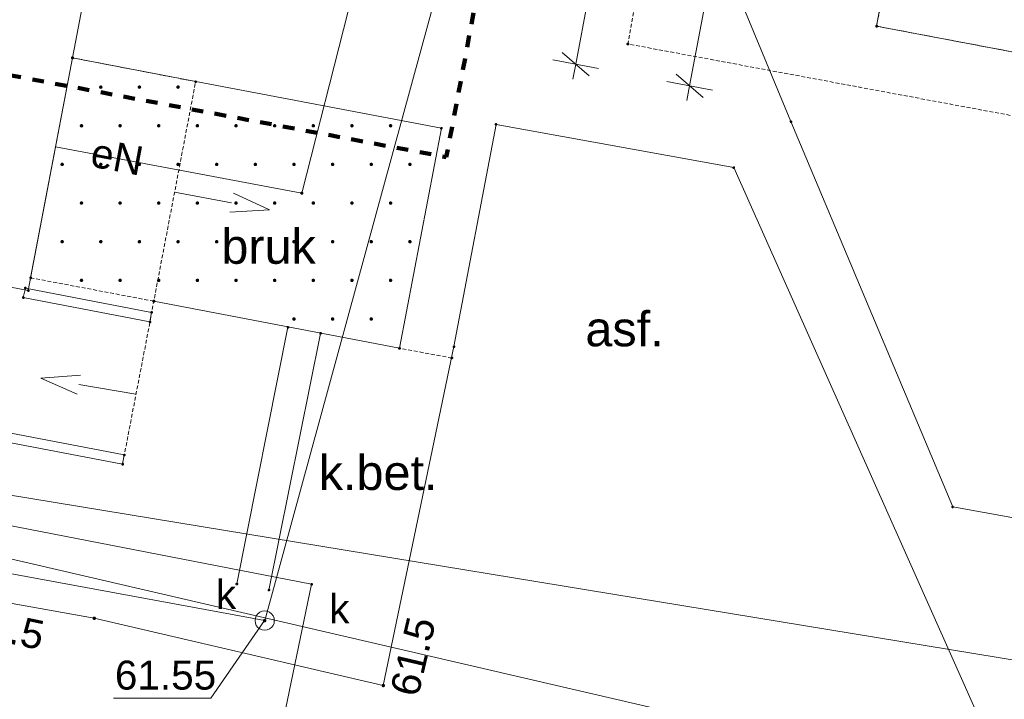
# Paper-space layout 'A-01 PLAN SYTUACYJNY' of a CAD drawing. Header units: millimetres. Extents: x 0 to 900, y 0 to 750.
# Tile 11 of 105: x 304 to 355, y 374 to 410. Entities that reach past the tile are written whole.
import ezdxf
from ezdxf.xclip import XClip

# ---------------------------------------------------------------- set-up
doc = ezdxf.new("R2010")
doc.units = ezdxf.units.MM
doc.header["$MEASUREMENT"] = 0
doc.header["$XCLIPFRAME"] = 0
for name, pattern in [('HIDDEN', [6, 3, -3]), ('PRZER2-1', [1.5, 1, -0.5]), ('PRZER3-1', [4000, 3000, -1000])]:
    doc.linetypes.add(name, pattern=pattern)
for name, color, linetype, lineweight, true_color in [('A_linie_Nr_pióra__80', 7, 'Continuous', 5, 0x32fe00), ('A_wymiary_Nr_pióra__6', 7, 'Continuous', 13, 0x9f9fff), ('A_wymiary_Nr_pióra__7', 7, 'Continuous', 18, 0x0000d2)]:
    doc.layers.add(name, color=color, linetype=linetype, lineweight=lineweight, true_color=true_color)
doc.layers.add('A_mapa_Nr_pióra__2', color=8, linetype='Continuous', lineweight=13)
doc.layers.add('A_podrys', color=7, linetype='Continuous')
doc.styles.add('STYL_AUTOMATYCZNY_1', font='arial.ttf')

# ---------------------------------------------------------------- blocks, each defined once
blk = doc.blocks.new('Rysunek_3_3', base_point=(-1239.757, 488.381))
at = {"layer": 'A_mapa_Nr_pióra__2', "linetype": 'Continuous', "lineweight": 13}
for points in [[(308.144, 406.081), (308.147, 406.057), (308.156, 406.036), (308.171, 406.017), (308.189, 406.003), (308.211, 405.994), (308.234, 405.991), (308.258, 405.994), (308.279, 406.003), (308.298, 406.017), (308.312, 406.036), (308.321, 406.057), (308.324, 406.081), (308.321, 406.104), (308.312, 406.126), (308.298, 406.144), (308.279, 406.159), (308.258, 406.168), (308.234, 406.171), (308.211, 406.168), (308.189, 406.159), (308.171, 406.144), (308.156, 406.126), (308.147, 406.104)], [(310.144, 406.081), (310.147, 406.057), (310.156, 406.036), (310.171, 406.017), (310.189, 406.003), (310.211, 405.994), (310.234, 405.991), (310.258, 405.994), (310.279, 406.003), (310.298, 406.017), (310.312, 406.036), (310.321, 406.057), (310.324, 406.081), (310.321, 406.104), (310.312, 406.126), (310.298, 406.144), (310.279, 406.159), (310.258, 406.168), (310.234, 406.171), (310.211, 406.168), (310.189, 406.159), (310.171, 406.144), (310.156, 406.126), (310.147, 406.104)], [(312.144, 406.081), (312.147, 406.057), (312.156, 406.036), (312.171, 406.017), (312.189, 406.003), (312.211, 405.994), (312.234, 405.991), (312.258, 405.994), (312.279, 406.003), (312.298, 406.017), (312.312, 406.036), (312.321, 406.057), (312.324, 406.081), (312.321, 406.104), (312.312, 406.126), (312.298, 406.144), (312.279, 406.159), (312.258, 406.168), (312.234, 406.171), (312.211, 406.168), (312.189, 406.159), (312.171, 406.144), (312.156, 406.126), (312.147, 406.104)], [(307.144, 404.081), (307.147, 404.057), (307.156, 404.036), (307.171, 404.017), (307.189, 404.003), (307.211, 403.994), (307.234, 403.991), (307.258, 403.994), (307.279, 404.003), (307.298, 404.017), (307.312, 404.036), (307.321, 404.057), (307.324, 404.081), (307.321, 404.104), (307.312, 404.126), (307.298, 404.144), (307.279, 404.159), (307.258, 404.168), (307.234, 404.171), (307.211, 404.168), (307.189, 404.159), (307.171, 404.144), (307.156, 404.126), (307.147, 404.104)], [(309.144, 404.081), (309.147, 404.057), (309.156, 404.036), (309.171, 404.017), (309.189, 404.003), (309.211, 403.994), (309.234, 403.991), (309.258, 403.994), (309.279, 404.003), (309.298, 404.017), (309.312, 404.036), (309.321, 404.057), (309.324, 404.081), (309.321, 404.104), (309.312, 404.126), (309.298, 404.144), (309.279, 404.159), (309.258, 404.168), (309.234, 404.171), (309.211, 404.168), (309.189, 404.159), (309.171, 404.144), (309.156, 404.126), (309.147, 404.104)], [(311.144, 404.081), (311.147, 404.057), (311.156, 404.036), (311.171, 404.017), (311.189, 404.003), (311.211, 403.994), (311.234, 403.991), (311.258, 403.994), (311.279, 404.003), (311.298, 404.017), (311.312, 404.036), (311.321, 404.057), (311.324, 404.081), (311.321, 404.104), (311.312, 404.126), (311.298, 404.144), (311.279, 404.159), (311.258, 404.168), (311.234, 404.171), (311.211, 404.168), (311.189, 404.159), (311.171, 404.144), (311.156, 404.126), (311.147, 404.104)], [(313.144, 404.081), (313.147, 404.057), (313.156, 404.036), (313.171, 404.017), (313.189, 404.003), (313.211, 403.994), (313.234, 403.991), (313.258, 403.994), (313.279, 404.003), (313.298, 404.017), (313.312, 404.036), (313.321, 404.057), (313.324, 404.081), (313.321, 404.104), (313.312, 404.126), (313.298, 404.144), (313.279, 404.159), (313.258, 404.168), (313.234, 404.171), (313.211, 404.168), (313.189, 404.159), (313.171, 404.144), (313.156, 404.126), (313.147, 404.104)], [(315.144, 404.081), (315.147, 404.057), (315.156, 404.036), (315.171, 404.017), (315.189, 404.003), (315.211, 403.994), (315.234, 403.991), (315.258, 403.994), (315.279, 404.003), (315.298, 404.017), (315.312, 404.036), (315.321, 404.057), (315.324, 404.081), (315.321, 404.104), (315.312, 404.126), (315.298, 404.144), (315.279, 404.159), (315.258, 404.168), (315.234, 404.171), (315.211, 404.168), (315.189, 404.159), (315.171, 404.144), (315.156, 404.126), (315.147, 404.104)], [(317.144, 404.081), (317.147, 404.057), (317.156, 404.036), (317.171, 404.017), (317.189, 404.003), (317.211, 403.994), (317.234, 403.991), (317.258, 403.994), (317.279, 404.003), (317.298, 404.017), (317.312, 404.036), (317.321, 404.057), (317.324, 404.081), (317.321, 404.104), (317.312, 404.126), (317.298, 404.144), (317.279, 404.159), (317.258, 404.168), (317.234, 404.171), (317.211, 404.168), (317.189, 404.159), (317.171, 404.144), (317.156, 404.126), (317.147, 404.104)], [(319.144, 404.081), (319.147, 404.057), (319.156, 404.036), (319.171, 404.017), (319.189, 404.003), (319.211, 403.994), (319.234, 403.991), (319.258, 403.994), (319.279, 404.003), (319.298, 404.017), (319.312, 404.036), (319.321, 404.057), (319.324, 404.081), (319.321, 404.104), (319.312, 404.126), (319.298, 404.144), (319.279, 404.159), (319.258, 404.168), (319.234, 404.171), (319.211, 404.168), (319.189, 404.159), (319.171, 404.144), (319.156, 404.126), (319.147, 404.104)], [(321.144, 404.081), (321.147, 404.057), (321.156, 404.036), (321.171, 404.017), (321.189, 404.003), (321.211, 403.994), (321.234, 403.991), (321.258, 403.994), (321.279, 404.003), (321.298, 404.017), (321.312, 404.036), (321.321, 404.057), (321.324, 404.081), (321.321, 404.104), (321.312, 404.126), (321.298, 404.144), (321.279, 404.159), (321.258, 404.168), (321.234, 404.171), (321.211, 404.168), (321.189, 404.159), (321.171, 404.144), (321.156, 404.126), (321.147, 404.104)], [(323.144, 404.081), (323.147, 404.057), (323.156, 404.036), (323.171, 404.017), (323.189, 404.003), (323.211, 403.994), (323.234, 403.991), (323.258, 403.994), (323.279, 404.003), (323.298, 404.017), (323.312, 404.036), (323.321, 404.057), (323.324, 404.081), (323.321, 404.104), (323.312, 404.126), (323.298, 404.144), (323.279, 404.159), (323.258, 404.168), (323.234, 404.171), (323.211, 404.168), (323.189, 404.159), (323.171, 404.144), (323.156, 404.126), (323.147, 404.104)], [(306.144, 402.081), (306.147, 402.057), (306.156, 402.036), (306.171, 402.017), (306.189, 402.003), (306.211, 401.994), (306.234, 401.991), (306.258, 401.994), (306.279, 402.003), (306.298, 402.017), (306.312, 402.036), (306.321, 402.057), (306.324, 402.081), (306.321, 402.104), (306.312, 402.126), (306.298, 402.144), (306.279, 402.159), (306.258, 402.168), (306.234, 402.171), (306.211, 402.168), (306.189, 402.159), (306.171, 402.144), (306.156, 402.126), (306.147, 402.104)], [(308.144, 402.081), (308.147, 402.057), (308.156, 402.036), (308.171, 402.017), (308.189, 402.003), (308.211, 401.994), (308.234, 401.991), (308.258, 401.994), (308.279, 402.003), (308.298, 402.017), (308.312, 402.036), (308.321, 402.057), (308.324, 402.081), (308.321, 402.104), (308.312, 402.126), (308.298, 402.144), (308.279, 402.159), (308.258, 402.168), (308.234, 402.171), (308.211, 402.168), (308.189, 402.159), (308.171, 402.144), (308.156, 402.126), (308.147, 402.104)], [(310.144, 402.081), (310.147, 402.057), (310.156, 402.036), (310.171, 402.017), (310.189, 402.003), (310.211, 401.994), (310.234, 401.991), (310.258, 401.994), (310.279, 402.003), (310.298, 402.017), (310.312, 402.036), (310.321, 402.057), (310.324, 402.081), (310.321, 402.104), (310.312, 402.126), (310.298, 402.144), (310.279, 402.159), (310.258, 402.168), (310.234, 402.171), (310.211, 402.168), (310.189, 402.159), (310.171, 402.144), (310.156, 402.126), (310.147, 402.104)], [(312.144, 402.081), (312.147, 402.057), (312.156, 402.036), (312.171, 402.017), (312.189, 402.003), (312.211, 401.994), (312.234, 401.991), (312.258, 401.994), (312.279, 402.003), (312.298, 402.017), (312.312, 402.036), (312.321, 402.057), (312.324, 402.081), (312.321, 402.104), (312.312, 402.126), (312.298, 402.144), (312.279, 402.159), (312.258, 402.168), (312.234, 402.171), (312.211, 402.168), (312.189, 402.159), (312.171, 402.144), (312.156, 402.126), (312.147, 402.104)], [(314.144, 402.081), (314.147, 402.057), (314.156, 402.036), (314.171, 402.017), (314.189, 402.003), (314.211, 401.994), (314.234, 401.991), (314.258, 401.994), (314.279, 402.003), (314.298, 402.017), (314.312, 402.036), (314.321, 402.057), (314.324, 402.081), (314.321, 402.104), (314.312, 402.126), (314.298, 402.144), (314.279, 402.159), (314.258, 402.168), (314.234, 402.171), (314.211, 402.168), (314.189, 402.159), (314.171, 402.144), (314.156, 402.126), (314.147, 402.104)], [(316.144, 402.081), (316.147, 402.057), (316.156, 402.036), (316.171, 402.017), (316.189, 402.003), (316.211, 401.994), (316.234, 401.991), (316.258, 401.994), (316.279, 402.003), (316.298, 402.017), (316.312, 402.036), (316.321, 402.057), (316.324, 402.081), (316.321, 402.104), (316.312, 402.126), (316.298, 402.144), (316.279, 402.159), (316.258, 402.168), (316.234, 402.171), (316.211, 402.168), (316.189, 402.159), (316.171, 402.144), (316.156, 402.126), (316.147, 402.104)], [(318.144, 402.081), (318.147, 402.057), (318.156, 402.036), (318.171, 402.017), (318.189, 402.003), (318.211, 401.994), (318.234, 401.991), (318.258, 401.994), (318.279, 402.003), (318.298, 402.017), (318.312, 402.036), (318.321, 402.057), (318.324, 402.081), (318.321, 402.104), (318.312, 402.126), (318.298, 402.144), (318.279, 402.159), (318.258, 402.168), (318.234, 402.171), (318.211, 402.168), (318.189, 402.159), (318.171, 402.144), (318.156, 402.126), (318.147, 402.104)], [(320.144, 402.081), (320.147, 402.057), (320.156, 402.036), (320.171, 402.017), (320.189, 402.003), (320.211, 401.994), (320.234, 401.991), (320.258, 401.994), (320.279, 402.003), (320.298, 402.017), (320.312, 402.036), (320.321, 402.057), (320.324, 402.081), (320.321, 402.104), (320.312, 402.126), (320.298, 402.144), (320.279, 402.159), (320.258, 402.168), (320.234, 402.171), (320.211, 402.168), (320.189, 402.159), (320.171, 402.144), (320.156, 402.126), (320.147, 402.104)], [(322.144, 402.081), (322.147, 402.057), (322.156, 402.036), (322.171, 402.017), (322.189, 402.003), (322.211, 401.994), (322.234, 401.991), (322.258, 401.994), (322.279, 402.003), (322.298, 402.017), (322.312, 402.036), (322.321, 402.057), (322.324, 402.081), (322.321, 402.104), (322.312, 402.126), (322.298, 402.144), (322.279, 402.159), (322.258, 402.168), (322.234, 402.171), (322.211, 402.168), (322.189, 402.159), (322.171, 402.144), (322.156, 402.126), (322.147, 402.104)], [(324.144, 402.081), (324.147, 402.057), (324.156, 402.036), (324.171, 402.017), (324.189, 402.003), (324.211, 401.994), (324.234, 401.991), (324.258, 401.994), (324.279, 402.003), (324.298, 402.017), (324.312, 402.036), (324.321, 402.057), (324.324, 402.081), (324.321, 402.104), (324.312, 402.126), (324.298, 402.144), (324.279, 402.159), (324.258, 402.168), (324.234, 402.171), (324.211, 402.168), (324.189, 402.159), (324.171, 402.144), (324.156, 402.126), (324.147, 402.104)], [(307.144, 400.081), (307.147, 400.057), (307.156, 400.036), (307.171, 400.017), (307.189, 400.003), (307.211, 399.994), (307.234, 399.991), (307.258, 399.994), (307.279, 400.003), (307.298, 400.017), (307.312, 400.036), (307.321, 400.057), (307.324, 400.081), (307.321, 400.104), (307.312, 400.126), (307.298, 400.144), (307.279, 400.159), (307.258, 400.168), (307.234, 400.171), (307.211, 400.168), (307.189, 400.159), (307.171, 400.144), (307.156, 400.126), (307.147, 400.104)], [(309.144, 400.081), (309.147, 400.057), (309.156, 400.036), (309.171, 400.017), (309.189, 400.003), (309.211, 399.994), (309.234, 399.991), (309.258, 399.994), (309.279, 400.003), (309.298, 400.017), (309.312, 400.036), (309.321, 400.057), (309.324, 400.081), (309.321, 400.104), (309.312, 400.126), (309.298, 400.144), (309.279, 400.159), (309.258, 400.168), (309.234, 400.171), (309.211, 400.168), (309.189, 400.159), (309.171, 400.144), (309.156, 400.126), (309.147, 400.104)], [(311.144, 400.081), (311.147, 400.057), (311.156, 400.036), (311.171, 400.017), (311.189, 400.003), (311.211, 399.994), (311.234, 399.991), (311.258, 399.994), (311.279, 400.003), (311.298, 400.017), (311.312, 400.036), (311.321, 400.057), (311.324, 400.081), (311.321, 400.104), (311.312, 400.126), (311.298, 400.144), (311.279, 400.159), (311.258, 400.168), (311.234, 400.171), (311.211, 400.168), (311.189, 400.159), (311.171, 400.144), (311.156, 400.126), (311.147, 400.104)], [(313.144, 400.081), (313.147, 400.057), (313.156, 400.036), (313.171, 400.017), (313.189, 400.003), (313.211, 399.994), (313.234, 399.991), (313.258, 399.994), (313.279, 400.003), (313.298, 400.017), (313.312, 400.036), (313.321, 400.057), (313.324, 400.081), (313.321, 400.104), (313.312, 400.126), (313.298, 400.144), (313.279, 400.159), (313.258, 400.168), (313.234, 400.171), (313.211, 400.168), (313.189, 400.159), (313.171, 400.144), (313.156, 400.126), (313.147, 400.104)], [(315.144, 400.081), (315.147, 400.057), (315.156, 400.036), (315.171, 400.017), (315.189, 400.003), (315.211, 399.994), (315.234, 399.991), (315.258, 399.994), (315.279, 400.003), (315.298, 400.017), (315.312, 400.036), (315.321, 400.057), (315.324, 400.081), (315.321, 400.104), (315.312, 400.126), (315.298, 400.144), (315.279, 400.159), (315.258, 400.168), (315.234, 400.171), (315.211, 400.168), (315.189, 400.159), (315.171, 400.144), (315.156, 400.126), (315.147, 400.104)], [(317.144, 400.081), (317.147, 400.057), (317.156, 400.036), (317.171, 400.017), (317.189, 400.003), (317.211, 399.994), (317.234, 399.991), (317.258, 399.994), (317.279, 400.003), (317.298, 400.017), (317.312, 400.036), (317.321, 400.057), (317.324, 400.081), (317.321, 400.104), (317.312, 400.126), (317.298, 400.144), (317.279, 400.159), (317.258, 400.168), (317.234, 400.171), (317.211, 400.168), (317.189, 400.159), (317.171, 400.144), (317.156, 400.126), (317.147, 400.104)], [(319.144, 400.081), (319.147, 400.057), (319.156, 400.036), (319.171, 400.017), (319.189, 400.003), (319.211, 399.994), (319.234, 399.991), (319.258, 399.994), (319.279, 400.003), (319.298, 400.017), (319.312, 400.036), (319.321, 400.057), (319.324, 400.081), (319.321, 400.104), (319.312, 400.126), (319.298, 400.144), (319.279, 400.159), (319.258, 400.168), (319.234, 400.171), (319.211, 400.168), (319.189, 400.159), (319.171, 400.144), (319.156, 400.126), (319.147, 400.104)], [(321.144, 400.081), (321.147, 400.057), (321.156, 400.036), (321.171, 400.017), (321.189, 400.003), (321.211, 399.994), (321.234, 399.991), (321.258, 399.994), (321.279, 400.003), (321.298, 400.017), (321.312, 400.036), (321.321, 400.057), (321.324, 400.081), (321.321, 400.104), (321.312, 400.126), (321.298, 400.144), (321.279, 400.159), (321.258, 400.168), (321.234, 400.171), (321.211, 400.168), (321.189, 400.159), (321.171, 400.144), (321.156, 400.126), (321.147, 400.104)], [(323.144, 400.081), (323.147, 400.057), (323.156, 400.036), (323.171, 400.017), (323.189, 400.003), (323.211, 399.994), (323.234, 399.991), (323.258, 399.994), (323.279, 400.003), (323.298, 400.017), (323.312, 400.036), (323.321, 400.057), (323.324, 400.081), (323.321, 400.104), (323.312, 400.126), (323.298, 400.144), (323.279, 400.159), (323.258, 400.168), (323.234, 400.171), (323.211, 400.168), (323.189, 400.159), (323.171, 400.144), (323.156, 400.126), (323.147, 400.104)], [(306.144, 398.081), (306.147, 398.057), (306.156, 398.036), (306.171, 398.017), (306.189, 398.003), (306.211, 397.994), (306.234, 397.991), (306.258, 397.994), (306.279, 398.003), (306.298, 398.017), (306.312, 398.036), (306.321, 398.057), (306.324, 398.081), (306.321, 398.104), (306.312, 398.126), (306.298, 398.144), (306.279, 398.159), (306.258, 398.168), (306.234, 398.171), (306.211, 398.168), (306.189, 398.159), (306.171, 398.144), (306.156, 398.126), (306.147, 398.104)], [(308.144, 398.081), (308.147, 398.057), (308.156, 398.036), (308.171, 398.017), (308.189, 398.003), (308.211, 397.994), (308.234, 397.991), (308.258, 397.994), (308.279, 398.003), (308.298, 398.017), (308.312, 398.036), (308.321, 398.057), (308.324, 398.081), (308.321, 398.104), (308.312, 398.126), (308.298, 398.144), (308.279, 398.159), (308.258, 398.168), (308.234, 398.171), (308.211, 398.168), (308.189, 398.159), (308.171, 398.144), (308.156, 398.126), (308.147, 398.104)], [(310.144, 398.081), (310.147, 398.057), (310.156, 398.036), (310.171, 398.017), (310.189, 398.003), (310.211, 397.994), (310.234, 397.991), (310.258, 397.994), (310.279, 398.003), (310.298, 398.017), (310.312, 398.036), (310.321, 398.057), (310.324, 398.081), (310.321, 398.104), (310.312, 398.126), (310.298, 398.144), (310.279, 398.159), (310.258, 398.168), (310.234, 398.171), (310.211, 398.168), (310.189, 398.159), (310.171, 398.144), (310.156, 398.126), (310.147, 398.104)], [(312.144, 398.081), (312.147, 398.057), (312.156, 398.036), (312.171, 398.017), (312.189, 398.003), (312.211, 397.994), (312.234, 397.991), (312.258, 397.994), (312.279, 398.003), (312.298, 398.017), (312.312, 398.036), (312.321, 398.057), (312.324, 398.081), (312.321, 398.104), (312.312, 398.126), (312.298, 398.144), (312.279, 398.159), (312.258, 398.168), (312.234, 398.171), (312.211, 398.168), (312.189, 398.159), (312.171, 398.144), (312.156, 398.126), (312.147, 398.104)], [(314.144, 398.081), (314.147, 398.057), (314.156, 398.036), (314.171, 398.017), (314.189, 398.003), (314.211, 397.994), (314.234, 397.991), (314.258, 397.994), (314.279, 398.003), (314.298, 398.017), (314.312, 398.036), (314.321, 398.057), (314.324, 398.081), (314.321, 398.104), (314.312, 398.126), (314.298, 398.144), (314.279, 398.159), (314.258, 398.168), (314.234, 398.171), (314.211, 398.168), (314.189, 398.159), (314.171, 398.144), (314.156, 398.126), (314.147, 398.104)], [(316.144, 398.081), (316.147, 398.057), (316.156, 398.036), (316.171, 398.017), (316.189, 398.003), (316.211, 397.994), (316.234, 397.991), (316.258, 397.994), (316.279, 398.003), (316.298, 398.017), (316.312, 398.036), (316.321, 398.057), (316.324, 398.081), (316.321, 398.104), (316.312, 398.126), (316.298, 398.144), (316.279, 398.159), (316.258, 398.168), (316.234, 398.171), (316.211, 398.168), (316.189, 398.159), (316.171, 398.144), (316.156, 398.126), (316.147, 398.104)], [(318.144, 398.081), (318.147, 398.057), (318.156, 398.036), (318.171, 398.017), (318.189, 398.003), (318.211, 397.994), (318.234, 397.991), (318.258, 397.994), (318.279, 398.003), (318.298, 398.017), (318.312, 398.036), (318.321, 398.057), (318.324, 398.081), (318.321, 398.104), (318.312, 398.126), (318.298, 398.144), (318.279, 398.159), (318.258, 398.168), (318.234, 398.171), (318.211, 398.168), (318.189, 398.159), (318.171, 398.144), (318.156, 398.126), (318.147, 398.104)], [(320.144, 398.081), (320.147, 398.057), (320.156, 398.036), (320.171, 398.017), (320.189, 398.003), (320.211, 397.994), (320.234, 397.991), (320.258, 397.994), (320.279, 398.003), (320.298, 398.017), (320.312, 398.036), (320.321, 398.057), (320.324, 398.081), (320.321, 398.104), (320.312, 398.126), (320.298, 398.144), (320.279, 398.159), (320.258, 398.168), (320.234, 398.171), (320.211, 398.168), (320.189, 398.159), (320.171, 398.144), (320.156, 398.126), (320.147, 398.104)], [(322.144, 398.081), (322.147, 398.057), (322.156, 398.036), (322.171, 398.017), (322.189, 398.003), (322.211, 397.994), (322.234, 397.991), (322.258, 397.994), (322.279, 398.003), (322.298, 398.017), (322.312, 398.036), (322.321, 398.057), (322.324, 398.081), (322.321, 398.104), (322.312, 398.126), (322.298, 398.144), (322.279, 398.159), (322.258, 398.168), (322.234, 398.171), (322.211, 398.168), (322.189, 398.159), (322.171, 398.144), (322.156, 398.126), (322.147, 398.104)], [(324.144, 398.081), (324.147, 398.057), (324.156, 398.036), (324.171, 398.017), (324.189, 398.003), (324.211, 397.994), (324.234, 397.991), (324.258, 397.994), (324.279, 398.003), (324.298, 398.017), (324.312, 398.036), (324.321, 398.057), (324.324, 398.081), (324.321, 398.104), (324.312, 398.126), (324.298, 398.144), (324.279, 398.159), (324.258, 398.168), (324.234, 398.171), (324.211, 398.168), (324.189, 398.159), (324.171, 398.144), (324.156, 398.126), (324.147, 398.104)], [(307.144, 396.081), (307.147, 396.057), (307.156, 396.036), (307.171, 396.017), (307.189, 396.003), (307.211, 395.994), (307.234, 395.991), (307.258, 395.994), (307.279, 396.003), (307.298, 396.017), (307.312, 396.036), (307.321, 396.057), (307.324, 396.081), (307.321, 396.104), (307.312, 396.126), (307.298, 396.144), (307.279, 396.159), (307.258, 396.168), (307.234, 396.171), (307.211, 396.168), (307.189, 396.159), (307.171, 396.144), (307.156, 396.126), (307.147, 396.104)], [(309.144, 396.081), (309.147, 396.057), (309.156, 396.036), (309.171, 396.017), (309.189, 396.003), (309.211, 395.994), (309.234, 395.991), (309.258, 395.994), (309.279, 396.003), (309.298, 396.017), (309.312, 396.036), (309.321, 396.057), (309.324, 396.081), (309.321, 396.104), (309.312, 396.126), (309.298, 396.144), (309.279, 396.159), (309.258, 396.168), (309.234, 396.171), (309.211, 396.168), (309.189, 396.159), (309.171, 396.144), (309.156, 396.126), (309.147, 396.104)], [(311.144, 396.081), (311.147, 396.057), (311.156, 396.036), (311.171, 396.017), (311.189, 396.003), (311.211, 395.994), (311.234, 395.991), (311.258, 395.994), (311.279, 396.003), (311.298, 396.017), (311.312, 396.036), (311.321, 396.057), (311.324, 396.081), (311.321, 396.104), (311.312, 396.126), (311.298, 396.144), (311.279, 396.159), (311.258, 396.168), (311.234, 396.171), (311.211, 396.168), (311.189, 396.159), (311.171, 396.144), (311.156, 396.126), (311.147, 396.104)], [(313.144, 396.081), (313.147, 396.057), (313.156, 396.036), (313.171, 396.017), (313.189, 396.003), (313.211, 395.994), (313.234, 395.991), (313.258, 395.994), (313.279, 396.003), (313.298, 396.017), (313.312, 396.036), (313.321, 396.057), (313.324, 396.081), (313.321, 396.104), (313.312, 396.126), (313.298, 396.144), (313.279, 396.159), (313.258, 396.168), (313.234, 396.171), (313.211, 396.168), (313.189, 396.159), (313.171, 396.144), (313.156, 396.126), (313.147, 396.104)], [(315.144, 396.081), (315.147, 396.057), (315.156, 396.036), (315.171, 396.017), (315.189, 396.003), (315.211, 395.994), (315.234, 395.991), (315.258, 395.994), (315.279, 396.003), (315.298, 396.017), (315.312, 396.036), (315.321, 396.057), (315.324, 396.081), (315.321, 396.104), (315.312, 396.126), (315.298, 396.144), (315.279, 396.159), (315.258, 396.168), (315.234, 396.171), (315.211, 396.168), (315.189, 396.159), (315.171, 396.144), (315.156, 396.126), (315.147, 396.104)], [(317.144, 396.081), (317.147, 396.057), (317.156, 396.036), (317.171, 396.017), (317.189, 396.003), (317.211, 395.994), (317.234, 395.991), (317.258, 395.994), (317.279, 396.003), (317.298, 396.017), (317.312, 396.036), (317.321, 396.057), (317.324, 396.081), (317.321, 396.104), (317.312, 396.126), (317.298, 396.144), (317.279, 396.159), (317.258, 396.168), (317.234, 396.171), (317.211, 396.168), (317.189, 396.159), (317.171, 396.144), (317.156, 396.126), (317.147, 396.104)], [(319.144, 396.081), (319.147, 396.057), (319.156, 396.036), (319.171, 396.017), (319.189, 396.003), (319.211, 395.994), (319.234, 395.991), (319.258, 395.994), (319.279, 396.003), (319.298, 396.017), (319.312, 396.036), (319.321, 396.057), (319.324, 396.081), (319.321, 396.104), (319.312, 396.126), (319.298, 396.144), (319.279, 396.159), (319.258, 396.168), (319.234, 396.171), (319.211, 396.168), (319.189, 396.159), (319.171, 396.144), (319.156, 396.126), (319.147, 396.104)], [(321.144, 396.081), (321.147, 396.057), (321.156, 396.036), (321.171, 396.017), (321.189, 396.003), (321.211, 395.994), (321.234, 395.991), (321.258, 395.994), (321.279, 396.003), (321.298, 396.017), (321.312, 396.036), (321.321, 396.057), (321.324, 396.081), (321.321, 396.104), (321.312, 396.126), (321.298, 396.144), (321.279, 396.159), (321.258, 396.168), (321.234, 396.171), (321.211, 396.168), (321.189, 396.159), (321.171, 396.144), (321.156, 396.126), (321.147, 396.104)], [(323.144, 396.081), (323.147, 396.057), (323.156, 396.036), (323.171, 396.017), (323.189, 396.003), (323.211, 395.994), (323.234, 395.991), (323.258, 395.994), (323.279, 396.003), (323.298, 396.017), (323.312, 396.036), (323.321, 396.057), (323.324, 396.081), (323.321, 396.104), (323.312, 396.126), (323.298, 396.144), (323.279, 396.159), (323.258, 396.168), (323.234, 396.171), (323.211, 396.168), (323.189, 396.159), (323.171, 396.144), (323.156, 396.126), (323.147, 396.104)], [(318.144, 394.081), (318.147, 394.057), (318.156, 394.036), (318.171, 394.017), (318.189, 394.003), (318.211, 393.994), (318.234, 393.991), (318.258, 393.994), (318.279, 394.003), (318.298, 394.017), (318.312, 394.036), (318.321, 394.057), (318.324, 394.081), (318.321, 394.104), (318.312, 394.126), (318.298, 394.144), (318.279, 394.159), (318.258, 394.168), (318.234, 394.171), (318.211, 394.168), (318.189, 394.159), (318.171, 394.144), (318.156, 394.126), (318.147, 394.104)], [(320.144, 394.081), (320.147, 394.057), (320.156, 394.036), (320.171, 394.017), (320.189, 394.003), (320.211, 393.994), (320.234, 393.991), (320.258, 393.994), (320.279, 394.003), (320.298, 394.017), (320.312, 394.036), (320.321, 394.057), (320.324, 394.081), (320.321, 394.104), (320.312, 394.126), (320.298, 394.144), (320.279, 394.159), (320.258, 394.168), (320.234, 394.171), (320.211, 394.168), (320.189, 394.159), (320.171, 394.144), (320.156, 394.126), (320.147, 394.104)], [(322.144, 394.081), (322.147, 394.057), (322.156, 394.036), (322.171, 394.017), (322.189, 394.003), (322.211, 393.994), (322.234, 393.991), (322.258, 393.994), (322.279, 394.003), (322.298, 394.017), (322.312, 394.036), (322.321, 394.057), (322.324, 394.081), (322.321, 394.104), (322.312, 394.126), (322.298, 394.144), (322.279, 394.159), (322.258, 394.168), (322.234, 394.171), (322.211, 394.168), (322.189, 394.159), (322.171, 394.144), (322.156, 394.126), (322.147, 394.104)], [(307.807, 378.595), (307.81, 378.572), (307.819, 378.55), (307.834, 378.532), (307.852, 378.518), (307.874, 378.509), (307.897, 378.505), (307.92, 378.509), (307.942, 378.518), (307.961, 378.532), (307.975, 378.55), (307.984, 378.572), (307.987, 378.595), (307.984, 378.619), (307.975, 378.64), (307.961, 378.659), (307.942, 378.673), (307.92, 378.682), (307.897, 378.685), (307.874, 378.682), (307.852, 378.673), (307.834, 378.659), (307.819, 378.64), (307.81, 378.619)], [(316.627, 378.475), (316.63, 378.452), (316.639, 378.43), (316.654, 378.412), (316.672, 378.398), (316.694, 378.389), (316.717, 378.385), (316.74, 378.389), (316.762, 378.398), (316.781, 378.412), (316.795, 378.43), (316.804, 378.452), (316.807, 378.475), (316.804, 378.499), (316.795, 378.52), (316.781, 378.539), (316.762, 378.553), (316.74, 378.562), (316.717, 378.565), (316.694, 378.562), (316.672, 378.553), (316.654, 378.539), (316.639, 378.52), (316.63, 378.499)], [(322.767, 375.115), (322.77, 375.092), (322.779, 375.07), (322.794, 375.052), (322.812, 375.038), (322.834, 375.029), (322.857, 375.025), (322.88, 375.029), (322.902, 375.038), (322.921, 375.052), (322.935, 375.07), (322.944, 375.092), (322.947, 375.115), (322.944, 375.139), (322.935, 375.16), (322.921, 375.179), (322.902, 375.193), (322.88, 375.202), (322.857, 375.205), (322.834, 375.202), (322.812, 375.193), (322.794, 375.179), (322.779, 375.16), (322.77, 375.139)]]:
    blk.add_hatch(color=8, dxfattribs=at).paths.add_polyline_path(points)
at = {"layer": 'A_linie_Nr_pióra__80', "color": 80, "linetype": 'HIDDEN', "lineweight": 100, "ltscale": 0.2, "true_color": 0x32fe00, "flags": 128}
blk.add_lwpolyline([(281.761, 519.216), (345.999, 507.246), (326.119, 402.461), (262.093, 414.464)], close=True, dxfattribs=at)
at = {"layer": 'A_mapa_Nr_pióra__2', "color": 8, "linetype": 'Continuous', "lineweight": 13, "ltscale": 0.2, "flags": 128}
for points in [[(420.337, 395.615), (348.397, 409.235), (349.697, 416.355), (345.577, 417.095), (346.437, 421.775), (344.057, 422.195), (346.457, 435.215), (349.397, 434.655), (354.797, 463.555), (341.909, 465.907), (343.065, 471.969), (345.765, 486.197), (357.737, 551.155)], [(535.013, 496.627), (534.257, 492.555), (533.557, 491.115), (526.877, 464.735), (491.357, 470.575), (490.777, 467.235), (488.837, 462.675), (467.257, 448.235), (458.337, 445.575), (449.437, 436.455), (434.517, 369.515), (352.337, 384.355), (343.957, 404.295), (337.957, 418.795), (335.057, 431.195), (336.257, 439.715), (341.909, 465.907)], [(328.137, 435.375), (326.657, 414.815), (316.717, 378.475), (252.497, 390.315), (255.737, 412.615), (266.917, 468.295), (267.097, 469.275)], [(330.262, 466.335), (330.439, 448.837), (328.256, 427.674), (321.037, 410.01), (318.64, 400.592), (305.891, 402.987)], [(218.136, 295.365), (237.956, 291.626), (298.978, 280.861), (308.645, 329.805), (319.147, 380.352), (266.109, 390.663), (218.069, 400.502), (182.376, 408.014)], [(304.602, 396.213), (306.769, 407.597), (313.146, 406.368)], [(313.146, 406.368), (325.866, 403.954), (323.697, 392.57), (310.978, 395.004)], [(312.054, 400.642), (315.004, 400.1)], [(314.914, 399.608), (316.971, 399.738), (315.095, 400.591)], [(317.918, 393.656), (315.277, 380.375)], [(319.609, 393.339), (316.937, 380.055)], [(307.183, 391.183), (305.127, 391.026), (307.015, 390.197)], [(310.056, 390.186), (307.099, 390.69)], [(307.897, 378.595), (256.477, 387.795)], [(292.005, 386.872), (426.177, 364.815)], [(417.289, 358.23), (358.221, 368.998), (299.669, 382.561), (278.033, 383.47), (306.09, 255.863), (319.743, 197.404)], [(316.709, 378.48), (313.925, 374.456), (308.885, 374.456)]]:
    blk.add_lwpolyline(points, dxfattribs=at)
for points in [[(354.797, 463.555), (349.397, 434.655), (346.457, 435.215), (344.057, 422.195), (346.437, 421.775), (345.577, 417.095), (349.697, 416.355), (348.397, 409.235), (420.337, 395.615), (423.397, 412.235), (429.997, 411.035), (431.697, 420.515), (423.457, 421.995), (424.257, 426.155), (428.857, 425.275), (432.737, 445.895), (432.957, 445.875), (433.497, 448.715), (431.957, 448.995), (432.717, 453.135), (437.597, 452.255), (437.717, 452.735), (426.937, 454.795), (426.137, 450.195)], [(304.477, 395.555), (287.397, 398.835), (290.617, 415.275), (307.617, 412.055)], [(348.352, 409.22), (348.352, 409.251), (348.381, 409.28), (348.413, 409.28), (348.442, 409.251), (348.442, 409.22), (348.413, 409.19), (348.381, 409.19)], [(335.472, 408.3), (335.472, 408.331), (335.501, 408.36), (335.533, 408.36), (335.562, 408.331), (335.562, 408.3), (335.533, 408.27), (335.501, 408.27)], [(306.724, 407.581), (306.724, 407.613), (306.753, 407.642), (306.785, 407.642), (306.814, 407.613), (306.814, 407.581), (306.785, 407.552), (306.753, 407.552)], [(313.101, 406.352), (313.101, 406.384), (313.131, 406.413), (313.162, 406.413), (313.191, 406.384), (313.191, 406.352), (313.162, 406.323), (313.131, 406.323)], [(328.652, 404.14), (328.652, 404.171), (328.681, 404.2), (328.713, 404.2), (328.742, 404.171), (328.742, 404.14), (328.713, 404.11), (328.681, 404.11)], [(343.912, 404.28), (343.912, 404.311), (343.941, 404.34), (343.973, 404.34), (344.002, 404.311), (344.002, 404.28), (343.973, 404.25), (343.941, 404.25)], [(325.821, 403.938), (325.821, 403.97), (325.851, 403.999), (325.882, 403.999), (325.911, 403.97), (325.911, 403.938), (325.882, 403.909), (325.851, 403.909)], [(340.952, 401.9), (340.952, 401.931), (340.981, 401.96), (341.013, 401.96), (341.042, 401.931), (341.042, 401.9), (341.013, 401.87), (340.981, 401.87)], [(318.595, 400.576), (318.595, 400.608), (318.624, 400.637), (318.656, 400.637), (318.685, 400.608), (318.685, 400.576), (318.656, 400.547), (318.624, 400.547)], [(277.595, 400.273), (276.188, 392.9), (309.363, 386.571), (309.451, 387.049), (276.775, 393.29), (278.09, 400.178)], [(304.557, 396.197), (304.557, 396.229), (304.586, 396.258), (304.618, 396.258), (304.647, 396.229), (304.647, 396.197), (304.618, 396.168), (304.586, 396.168)], [(310.778, 393.927), (304.219, 395.188), (304.328, 395.686), (310.867, 394.426)], [(304.283, 395.67), (304.283, 395.702), (304.312, 395.731), (304.344, 395.731), (304.373, 395.702), (304.373, 395.67), (304.344, 395.641), (304.312, 395.641)], [(304.432, 395.54), (304.432, 395.571), (304.461, 395.6), (304.493, 395.6), (304.522, 395.571), (304.522, 395.54), (304.493, 395.51), (304.461, 395.51)], [(304.174, 395.172), (304.174, 395.204), (304.203, 395.233), (304.235, 395.233), (304.264, 395.204), (304.264, 395.172), (304.235, 395.143), (304.203, 395.143)], [(310.933, 394.988), (310.933, 395.02), (310.962, 395.049), (310.994, 395.049), (311.023, 395.02), (311.023, 394.988), (310.994, 394.959), (310.962, 394.959)], [(310.822, 394.41), (310.822, 394.442), (310.851, 394.471), (310.883, 394.471), (310.912, 394.442), (310.912, 394.41), (310.883, 394.381), (310.851, 394.381)], [(310.733, 393.911), (310.733, 393.943), (310.762, 393.972), (310.794, 393.972), (310.823, 393.943), (310.823, 393.911), (310.794, 393.882), (310.762, 393.882)], [(317.873, 393.64), (317.873, 393.672), (317.902, 393.701), (317.934, 393.701), (317.963, 393.672), (317.963, 393.64), (317.934, 393.611), (317.902, 393.611)], [(319.564, 393.323), (319.564, 393.354), (319.593, 393.384), (319.625, 393.384), (319.654, 393.354), (319.654, 393.323), (319.625, 393.294), (319.593, 393.294)], [(323.652, 392.554), (323.652, 392.586), (323.681, 392.615), (323.713, 392.615), (323.742, 392.586), (323.742, 392.554), (323.713, 392.525), (323.681, 392.525)], [(326.472, 392.64), (326.472, 392.671), (326.501, 392.7), (326.533, 392.7), (326.562, 392.671), (326.562, 392.64), (326.533, 392.61), (326.501, 392.61)], [(326.361, 392.045), (326.361, 392.077), (326.39, 392.106), (326.421, 392.106), (326.451, 392.077), (326.451, 392.045), (326.421, 392.016), (326.39, 392.016)], [(309.406, 387.033), (309.406, 387.065), (309.436, 387.094), (309.467, 387.094), (309.496, 387.065), (309.496, 387.033), (309.467, 387.004), (309.436, 387.004)], [(309.318, 386.555), (309.318, 386.587), (309.347, 386.616), (309.379, 386.616), (309.408, 386.587), (309.408, 386.555), (309.379, 386.526), (309.347, 386.526)], [(352.292, 384.34), (352.292, 384.371), (352.321, 384.4), (352.353, 384.4), (352.382, 384.371), (352.382, 384.34), (352.353, 384.31), (352.321, 384.31)], [(315.232, 380.36), (315.232, 380.391), (315.261, 380.42), (315.293, 380.42), (315.322, 380.391), (315.322, 380.36), (315.293, 380.33), (315.261, 380.33)], [(319.102, 380.336), (319.102, 380.367), (319.132, 380.397), (319.163, 380.397), (319.192, 380.367), (319.192, 380.336), (319.163, 380.307), (319.132, 380.307)], [(316.892, 380.04), (316.892, 380.071), (316.921, 380.1), (316.953, 380.1), (316.982, 380.071), (316.982, 380.04), (316.953, 380.01), (316.921, 380.01)], [(316.717, 378.975), (316.847, 378.958), (316.967, 378.908), (317.071, 378.829), (317.15, 378.725), (317.2, 378.605), (317.217, 378.475), (317.2, 378.346), (317.15, 378.225), (317.071, 378.122), (316.967, 378.042), (316.847, 377.993), (316.717, 377.975), (316.588, 377.993), (316.467, 378.042), (316.364, 378.122), (316.284, 378.225), (316.234, 378.346), (316.217, 378.475), (316.234, 378.605), (316.284, 378.725), (316.364, 378.829), (316.467, 378.908), (316.588, 378.958)], [(316.717, 378.975), (316.847, 378.958), (316.967, 378.908), (317.071, 378.829), (317.15, 378.725), (317.2, 378.605), (317.217, 378.475), (317.2, 378.346), (317.15, 378.225), (317.071, 378.122), (316.967, 378.042), (316.847, 377.993), (316.717, 377.975), (316.588, 377.993), (316.467, 378.042), (316.364, 378.122), (316.284, 378.225), (316.234, 378.346), (316.217, 378.475), (316.234, 378.605), (316.284, 378.725), (316.364, 378.829), (316.467, 378.908), (316.588, 378.958)]]:
    blk.add_lwpolyline(points, close=True, dxfattribs=at)
at = {"layer": 'A_mapa_Nr_pióra__2', "color": 8, "linetype": 'PRZER2-1', "lineweight": 13, "ltscale": 0.2, "flags": 128}
blk.add_lwpolyline([(344.057, 422.195), (338.277, 423.335), (335.517, 408.315), (396.177, 396.995), (396.757, 400.075), (348.397, 409.235), (348.537, 409.995), (345.837, 410.475), (343.057, 410.975), (342.957, 410.395), (342.097, 410.555), (342.197, 411.135), (340.177, 411.495), (340.697, 414.375), (338.917, 415.095), (339.577, 418.515), (345.617, 417.335), (346.437, 421.775)], close=True, dxfattribs=at)
for points in [[(306.769, 407.597), (313.146, 406.368), (310.978, 395.004), (310.867, 394.426), (310.778, 393.927), (309.451, 387.049)], [(310.978, 395.004), (304.602, 396.213)], [(326.406, 392.061), (323.697, 392.57)]]:
    blk.add_lwpolyline(points, dxfattribs=at)
at = {"layer": 'A_mapa_Nr_pióra__2', "color": 8, "linetype": 'PRZER3-1', "lineweight": 13, "ltscale": 0.2, "flags": 128}
for points in [[(322.857, 375.115), (326.517, 392.655), (328.697, 404.155)], [(466.417, 350.415), (466.017, 348.655), (448.977, 351.695), (366.157, 367.315), (354.877, 370.815), (340.997, 401.915), (328.697, 404.155)], [(307.897, 378.595), (322.857, 375.115)]]:
    blk.add_lwpolyline(points, dxfattribs=at)
at = {"layer": 'A_wymiary_Nr_pióra__6', "color": 161, "linetype": 'Continuous', "lineweight": 13, "ltscale": 0.2, "true_color": 0x9f9fff}
for p, q in [((338.713, 406.149), (356.347, 499.131)), ((332.818, 407.267), (345.02, 471.608)), ((333.997, 407.044), (331.639, 407.491)), ((332.672, 406.499), (332.818, 407.267)), ((339.892, 405.926), (337.534, 406.373)), ((338.567, 405.381), (338.713, 406.149))]:
    blk.add_line(p, q, dxfattribs=at)
at = {"layer": 'A_wymiary_Nr_pióra__7', "color": 172, "linetype": 'Continuous', "lineweight": 18, "ltscale": 0.2, "true_color": 0x0000d2}
for p, q in [((332.118, 407.87), (333.518, 406.665)), ((338.013, 406.752), (339.413, 405.547))]:
    blk.add_line(p, q, dxfattribs=at)
at = {"layer": 'A_mapa_Nr_pióra__2', "color": 8, "linetype": 'Continuous', "lineweight": 13, "char_height": 1.5, "attachment_point": 7, "style": 'STYL_AUTOMATYCZNY_1'}
for s, insert, rotation in [('\\A1;{\\pql;\\fArial|b0|i0|c238|p0;\\W1.000000;eN}', (307.624, 401.968), 349.3617), ('\\A1;{\\pql;\\fArial|b0|i0|c238|p0;\\W1.000000;61.5}', (301.116, 377.761), 348.239), ('\\A1;{\\pql;\\fArial|b0|i0|c238|p0;\\W1.000000;61.5}', (324.675, 374.461), 76.8161)]:
    blk.add_mtext(s, dxfattribs=dict(at, insert=insert, rotation=rotation))
at = {"layer": 'A_mapa_Nr_pióra__2', "color": 8, "linetype": 'Continuous', "lineweight": 13, "attachment_point": 7, "style": 'STYL_AUTOMATYCZNY_1'}
for s, insert, char_height in [('\\A1;{\\pql;\\fArial|b0|i0|c238|p0;\\W1.000000;bruk}', (314.475, 396.915), 1.8), ('\\A1;{\\pql;\\fArial|b0|i0|c238|p0;\\W1.000000;asf.}', (333.319, 392.645), 1.8), ('\\A1;{\\pql;\\fArial|b0|i0|c238|p0;\\W1.000000;k.bet.}', (319.514, 385.211), 1.8), ('\\A1;{\\pql;\\fArial|b0|i0|c238|p0;\\W1.000000;k}', (314.189, 379.084), 1.5), ('\\A1;{\\pql;\\fArial|b0|i0|c238|p0;\\W1.000000;k}', (320.058, 378.339), 1.5), ('\\A1;{\\pql;\\fArial|b0|i0|c238|p0;\\W1.000000;61.55}', (308.963, 374.884), 1.5)]:
    blk.add_mtext(s, dxfattribs=dict(at, insert=insert, char_height=char_height))

psp = doc.layouts.new('A-01 PLAN SYTUACYJNY')

# ---------------------------------------------------------------- block references
at = {"layer": 'A_podrys', "color": 37, "linetype": 'Continuous', "lineweight": 5, "true_color": 0x656532}
ref = psp.add_blockref('Rysunek_3_3', (-1239.757, 488.381), dxfattribs=at)
XClip(ref).set_block_clipping_path([(29.90003743, 157.4723136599), (895.1, 745.1)])

doc.saveas('drawing.dxf')
